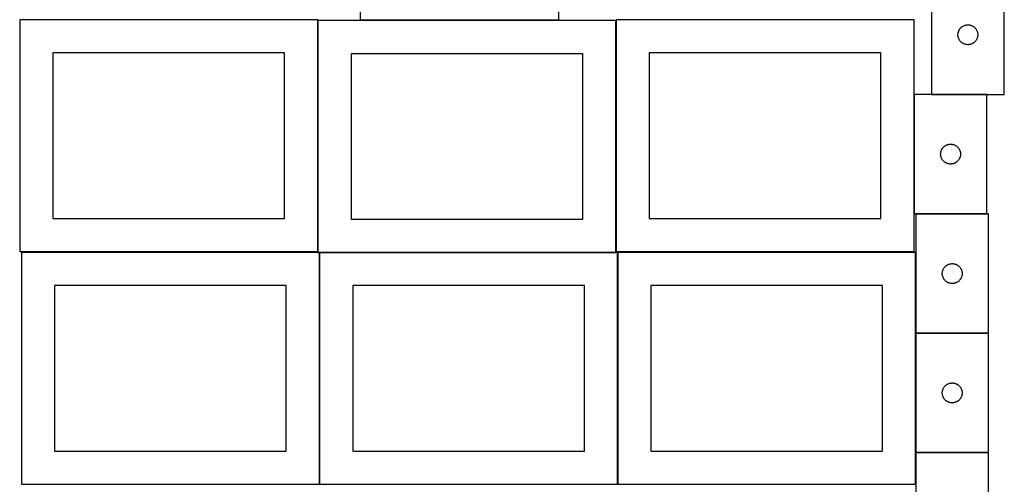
# Model space of a CAD drawing. Header units: millimetres. Extents: x 7 to 1493, y 7 to 2993.
# Tile 4 of 15: x 7 to 1493, y 1411 to 2113. Entities that reach past the tile are written whole.
import ezdxf

# ---------------------------------------------------------------- set-up
doc = ezdxf.new("R2010")
doc.units = ezdxf.units.MM
doc.layers.add('COMMON', color=5, linetype='CONTINUOUS', true_color=0x0000ff)
doc.layers.add('CUT', color=7, linetype='CONTINUOUS', true_color=0x000000)

msp = doc.modelspace()

# ---------------------------------------------------------------- linework, layer by layer
at = {"layer": 'COMMON'}
for p, q in [((1357.208505, 1999.996152), (1357.208505, 1819.996152)), ((1467.308506, 2000.096153), (1383.458265, 2000.096153)), ((459.274233, 1411.299045), (459.274233, 1761.299045)), ((909.474234, 1411.299045), (909.474234, 1761.299045)), ((1359.674234, 1761.299045), (1359.674234, 1639.520205)), ((1359.674234, 1639.320204), (1359.674234, 1459.320204)), ((1469.774235, 1639.420205), (1359.774235, 1639.420205)), ((1359.674234, 1459.120203), (1359.674234, 1411.299045)), ((1359.774235, 1459.220203), (1469.774235, 1459.220203))]:
    msp.add_line(p, q, dxfattribs=at)
at = {"layer": 'CUT'}
for p, q in [((520.75006, 2362.682679), (520.75006, 2112.682679)), ((820.75006, 2112.682679), (820.75006, 2187.682679)), ((1383.458265, 2180.196153), (1383.458265, 2000.196153)), ((1493.458265, 2000.196153), (1493.458265, 2180.196153)), ((456.524735, 2112.823825), (6.524735, 2112.823825)), ((6.524735, 2112.823825), (6.524735, 1762.823825)), ((456.524735, 1762.823825), (456.524735, 2112.823825)), ((906.858414, 2111.585666), (456.858414, 2111.585666)), ((456.858414, 2111.585666), (456.858414, 1761.585666)), ((520.75006, 2112.682679), (820.75006, 2112.682679)), ((906.858414, 1761.585666), (906.858414, 2111.585666)), ((1357.108505, 2112.823825), (907.108505, 2112.823825)), ((907.108505, 2112.823825), (907.108505, 1762.823825)), ((1357.108505, 1762.823825), (1357.108505, 2112.823825)), ((1424.872731, 2096.554869), (1425.218083, 2097.245804)), ((1425.218083, 2097.245804), (1425.598546, 2097.918045)), ((1425.598546, 2097.918045), (1426.01311, 2098.569809)), ((1426.01311, 2098.569809), (1426.460677, 2099.199367)), ((1426.460677, 2099.199367), (1426.940059, 2099.805051)), ((1426.940059, 2099.805051), (1427.449985, 2100.385253)), ((1427.449985, 2100.385253), (1427.989103, 2100.938436)), ((1427.989103, 2100.938436), (1428.555983, 2101.463132)), ((1428.555983, 2101.463132), (1429.149123, 2101.95795)), ((1429.149123, 2101.95795), (1429.766949, 2102.421578)), ((1429.766949, 2102.421578), (1430.407822, 2102.852786)), ((1430.407822, 2102.852786), (1431.070044, 2103.250432)), ((1431.070044, 2103.250432), (1431.751858, 2103.613459)), ((1431.751858, 2103.613459), (1432.451457, 2103.940907)), ((1432.451457, 2103.940907), (1433.166984, 2104.231905)), ((1433.166984, 2104.231905), (1433.896543, 2104.485684)), ((1433.896543, 2104.485684), (1434.638198, 2104.701569)), ((1434.638198, 2104.701569), (1435.389984, 2104.878988)), ((1435.389984, 2104.878988), (1436.149907, 2105.017471)), ((1436.149907, 2105.017471), (1436.91595, 2105.116651)), ((1436.91595, 2105.116651), (1437.686084, 2105.176264)), ((1437.686084, 2105.176264), (1438.458265, 2105.196153)), ((1438.458265, 2105.196153), (1439.230447, 2105.176264)), ((1439.230447, 2105.176264), (1440.00058, 2105.116651)), ((1440.00058, 2105.116651), (1440.766624, 2105.017471)), ((1440.766624, 2105.017471), (1441.526546, 2104.878988)), ((1441.526546, 2104.878988), (1442.278332, 2104.701569)), ((1442.278332, 2104.701569), (1443.019988, 2104.485684)), ((1443.019988, 2104.485684), (1443.749547, 2104.231905)), ((1443.749547, 2104.231905), (1444.465074, 2103.940907)), ((1444.465074, 2103.940907), (1445.164672, 2103.613459)), ((1445.164672, 2103.613459), (1445.846486, 2103.250432)), ((1445.846486, 2103.250432), (1446.508708, 2102.852786)), ((1446.508708, 2102.852786), (1447.149582, 2102.421578)), ((1447.149582, 2102.421578), (1447.767407, 2101.95795)), ((1447.767407, 2101.95795), (1448.360547, 2101.463132)), ((1448.360547, 2101.463132), (1448.927428, 2100.938436)), ((1448.927428, 2100.938436), (1449.466546, 2100.385253)), ((1449.466546, 2100.385253), (1449.976472, 2099.805051)), ((1449.976472, 2099.805051), (1450.455854, 2099.199367)), ((1450.455854, 2099.199367), (1450.90342, 2098.569809)), ((1450.90342, 2098.569809), (1451.317985, 2097.918045)), ((1451.317985, 2097.918045), (1451.698447, 2097.245804)), ((1451.698447, 2097.245804), (1452.043799, 2096.554869)), ((1423.463238, 2090.582372), (1423.503002, 2091.353785)), ((1423.463238, 2089.809934), (1423.463238, 2090.582372)), ((1423.503002, 2089.038521), (1423.463238, 2089.809934)), ((1423.503002, 2091.353785), (1423.582425, 2092.122128)), ((1423.582425, 2088.270178), (1423.503002, 2089.038521)), ((1423.582425, 2092.122128), (1423.701296, 2092.885364)), ((1423.701296, 2087.506942), (1423.582425, 2088.270178)), ((1423.701296, 2092.885364), (1423.8593, 2093.641469)), ((1423.8593, 2086.750837), (1423.701296, 2087.506942)), ((1423.8593, 2093.641469), (1424.056017, 2094.388437)), ((1424.056017, 2086.003868), (1423.8593, 2086.750837)), ((1424.056017, 2094.388437), (1424.290927, 2095.124289)), ((1424.290927, 2085.268017), (1424.056017, 2086.003868)), ((1424.290927, 2095.124289), (1424.563406, 2095.847071)), ((1424.563406, 2084.545235), (1424.290927, 2085.268017)), ((1424.563406, 2095.847071), (1424.872731, 2096.554869)), ((1424.872731, 2083.837437), (1424.563406, 2084.545235)), ((1425.218083, 2083.146502), (1424.872731, 2083.837437)), ((1425.598546, 2082.474261), (1425.218083, 2083.146502)), ((1426.01311, 2081.822497), (1425.598546, 2082.474261)), ((1426.460677, 2081.192939), (1426.01311, 2081.822497)), ((1450.90342, 2081.822497), (1450.455854, 2081.192939)), ((1451.317985, 2082.474261), (1450.90342, 2081.822497)), ((1451.698447, 2083.146502), (1451.317985, 2082.474261)), ((1452.043799, 2083.837437), (1451.698447, 2083.146502)), ((1452.043799, 2096.554869), (1452.353125, 2095.847071)), ((1452.353125, 2084.545235), (1452.043799, 2083.837437)), ((1452.353125, 2095.847071), (1452.625604, 2095.124289)), ((1452.625604, 2085.268017), (1452.353125, 2084.545235)), ((1452.625604, 2095.124289), (1452.860513, 2094.388437)), ((1452.860513, 2086.003868), (1452.625604, 2085.268017)), ((1452.860513, 2094.388437), (1453.057231, 2093.641469)), ((1453.057231, 2086.750837), (1452.860513, 2086.003868)), ((1453.057231, 2093.641469), (1453.215234, 2092.885364)), ((1453.215234, 2087.506942), (1453.057231, 2086.750837)), ((1453.215234, 2092.885364), (1453.334105, 2092.122128)), ((1453.334105, 2088.270178), (1453.215234, 2087.506942)), ((1453.334105, 2092.122128), (1453.413528, 2091.353785)), ((1453.413528, 2089.038521), (1453.334105, 2088.270178)), ((1453.413528, 2091.353785), (1453.453292, 2090.582372)), ((1453.453292, 2089.809934), (1453.413528, 2089.038521)), ((1453.453292, 2090.582372), (1453.453292, 2089.809934)), ((1426.940059, 2080.587255), (1426.460677, 2081.192939)), ((1427.449985, 2080.007053), (1426.940059, 2080.587255)), ((1427.989103, 2079.45387), (1427.449985, 2080.007053)), ((1428.555983, 2078.929174), (1427.989103, 2079.45387)), ((1429.149123, 2078.434356), (1428.555983, 2078.929174)), ((1429.766949, 2077.970728), (1429.149123, 2078.434356)), ((1430.407822, 2077.53952), (1429.766949, 2077.970728)), ((1431.070044, 2077.141874), (1430.407822, 2077.53952)), ((1431.751858, 2076.778847), (1431.070044, 2077.141874)), ((1432.451457, 2076.451399), (1431.751858, 2076.778847)), ((1433.166984, 2076.160401), (1432.451457, 2076.451399)), ((1433.896543, 2075.906622), (1433.166984, 2076.160401)), ((1434.638198, 2075.690737), (1433.896543, 2075.906622)), ((1435.389984, 2075.513318), (1434.638198, 2075.690737)), ((1436.149907, 2075.374835), (1435.389984, 2075.513318)), ((1436.91595, 2075.275655), (1436.149907, 2075.374835)), ((1437.686084, 2075.216042), (1436.91595, 2075.275655)), ((1438.458265, 2075.196153), (1437.686084, 2075.216042)), ((1439.230447, 2075.216042), (1438.458265, 2075.196153)), ((1440.00058, 2075.275655), (1439.230447, 2075.216042)), ((1440.766624, 2075.374835), (1440.00058, 2075.275655)), ((1441.526546, 2075.513318), (1440.766624, 2075.374835)), ((1442.278332, 2075.690737), (1441.526546, 2075.513318)), ((1443.019988, 2075.906622), (1442.278332, 2075.690737)), ((1443.749547, 2076.160401), (1443.019988, 2075.906622)), ((1444.465074, 2076.451399), (1443.749547, 2076.160401)), ((1445.164672, 2076.778847), (1444.465074, 2076.451399)), ((1445.846486, 2077.141874), (1445.164672, 2076.778847)), ((1446.508708, 2077.53952), (1445.846486, 2077.141874)), ((1447.149582, 2077.970728), (1446.508708, 2077.53952)), ((1447.767407, 2078.434356), (1447.149582, 2077.970728)), ((1448.360547, 2078.929174), (1447.767407, 2078.434356)), ((1448.927428, 2079.45387), (1448.360547, 2078.929174)), ((1449.466546, 2080.007053), (1448.927428, 2079.45387)), ((1449.976472, 2080.587255), (1449.466546, 2080.007053)), ((1450.455854, 2081.192939), (1449.976472, 2080.587255)), ((406.524735, 2062.823825), (56.524735, 2062.823825)), ((56.524735, 2062.823825), (56.524735, 1812.823825)), ((406.524735, 1812.823825), (406.524735, 2062.823825)), ((856.858414, 2061.585666), (506.858414, 2061.585666)), ((506.858414, 2061.585666), (506.858414, 1811.585666)), ((856.858414, 1811.585666), (856.858414, 2061.585666)), ((1307.108505, 2062.823825), (957.108505, 2062.823825)), ((957.108505, 2062.823825), (957.108505, 1812.823825)), ((1307.108505, 1812.823825), (1307.108505, 2062.823825)), ((1357.308506, 1999.996152), (1357.308506, 1819.996152)), ((1467.308506, 1999.996152), (1357.308506, 1999.996152)), ((1383.458265, 2000.196153), (1493.458265, 2000.196153)), ((1467.308506, 1819.996152), (1467.308506, 1999.996152)), ((1399.448787, 1917.718044), (1399.863351, 1918.369808)), ((1399.863351, 1918.369808), (1400.310918, 1918.999366)), ((1400.310918, 1918.999366), (1400.7903, 1919.60505)), ((1400.7903, 1919.60505), (1401.300226, 1920.185252)), ((1401.300226, 1920.185252), (1401.839344, 1920.738435)), ((1401.839344, 1920.738435), (1402.406225, 1921.263131)), ((1402.406225, 1921.263131), (1402.999364, 1921.757949)), ((1402.999364, 1921.757949), (1403.61719, 1922.221577)), ((1403.61719, 1922.221577), (1404.258063, 1922.652785)), ((1404.258063, 1922.652785), (1404.920285, 1923.050431)), ((1404.920285, 1923.050431), (1405.602099, 1923.413458)), ((1405.602099, 1923.413458), (1406.301698, 1923.740906)), ((1406.301698, 1923.740906), (1407.017225, 1924.031904)), ((1407.017225, 1924.031904), (1407.746784, 1924.285683)), ((1407.746784, 1924.285683), (1408.48844, 1924.501568)), ((1408.48844, 1924.501568), (1409.240225, 1924.678987)), ((1409.240225, 1924.678987), (1410.000148, 1924.81747)), ((1410.000148, 1924.81747), (1410.766191, 1924.91665)), ((1410.766191, 1924.91665), (1411.536325, 1924.976263)), ((1411.536325, 1924.976263), (1412.308506, 1924.996152)), ((1412.308506, 1924.996152), (1413.080688, 1924.976263)), ((1413.080688, 1924.976263), (1413.850821, 1924.91665)), ((1413.850821, 1924.91665), (1414.616865, 1924.81747)), ((1414.616865, 1924.81747), (1415.376787, 1924.678987)), ((1415.376787, 1924.678987), (1416.128573, 1924.501568)), ((1416.128573, 1924.501568), (1416.870229, 1924.285683)), ((1416.870229, 1924.285683), (1417.599788, 1924.031904)), ((1417.599788, 1924.031904), (1418.315315, 1923.740906)), ((1418.315315, 1923.740906), (1419.014913, 1923.413458)), ((1419.014913, 1923.413458), (1419.696727, 1923.050431)), ((1419.696727, 1923.050431), (1420.358949, 1922.652785)), ((1420.358949, 1922.652785), (1420.999823, 1922.221577)), ((1420.999823, 1922.221577), (1421.617649, 1921.757949)), ((1421.617649, 1921.757949), (1422.210788, 1921.263131)), ((1422.210788, 1921.263131), (1422.777669, 1920.738435)), ((1422.777669, 1920.738435), (1423.316787, 1920.185252)), ((1423.316787, 1920.185252), (1423.826713, 1919.60505)), ((1423.826713, 1919.60505), (1424.306095, 1918.999366)), ((1424.306095, 1918.999366), (1424.753662, 1918.369808)), ((1424.753662, 1918.369808), (1425.168226, 1917.718044)), ((1397.313479, 1910.382371), (1397.353243, 1911.153784)), ((1397.313479, 1909.609933), (1397.313479, 1910.382371)), ((1397.353243, 1908.83852), (1397.313479, 1909.609933)), ((1397.353243, 1911.153784), (1397.432666, 1911.922127)), ((1397.432666, 1908.070177), (1397.353243, 1908.83852)), ((1397.432666, 1911.922127), (1397.551537, 1912.685363)), ((1397.551537, 1907.306941), (1397.432666, 1908.070177)), ((1397.551537, 1912.685363), (1397.709541, 1913.441468)), ((1397.709541, 1906.550836), (1397.551537, 1907.306941)), ((1397.709541, 1913.441468), (1397.906258, 1914.188436)), ((1397.906258, 1905.803867), (1397.709541, 1906.550836)), ((1397.906258, 1914.188436), (1398.141168, 1914.924288)), ((1398.141168, 1905.068016), (1397.906258, 1905.803867)), ((1398.141168, 1914.924288), (1398.413647, 1915.64707)), ((1398.413647, 1904.345234), (1398.141168, 1905.068016)), ((1398.413647, 1915.64707), (1398.722972, 1916.354868)), ((1398.722972, 1903.637436), (1398.413647, 1904.345234)), ((1398.722972, 1916.354868), (1399.068324, 1917.045803)), ((1399.068324, 1902.946501), (1398.722972, 1903.637436)), ((1399.068324, 1917.045803), (1399.448787, 1917.718044)), ((1425.168226, 1917.718044), (1425.548688, 1917.045803)), ((1425.548688, 1917.045803), (1425.89404, 1916.354868)), ((1425.89404, 1903.637436), (1425.548688, 1902.946501)), ((1425.89404, 1916.354868), (1426.203366, 1915.64707)), ((1426.203366, 1904.345234), (1425.89404, 1903.637436)), ((1426.203366, 1915.64707), (1426.475845, 1914.924288)), ((1426.475845, 1905.068016), (1426.203366, 1904.345234)), ((1426.475845, 1914.924288), (1426.710754, 1914.188436)), ((1426.710754, 1905.803867), (1426.475845, 1905.068016)), ((1426.710754, 1914.188436), (1426.907472, 1913.441468)), ((1426.907472, 1906.550836), (1426.710754, 1905.803867)), ((1426.907472, 1913.441468), (1427.065476, 1912.685363)), ((1427.065476, 1907.306941), (1426.907472, 1906.550836)), ((1427.065476, 1912.685363), (1427.184346, 1911.922127)), ((1427.184346, 1908.070177), (1427.065476, 1907.306941)), ((1427.184346, 1911.922127), (1427.263769, 1911.153784)), ((1427.263769, 1908.83852), (1427.184346, 1908.070177)), ((1427.263769, 1911.153784), (1427.303533, 1910.382371)), ((1427.303533, 1909.609933), (1427.263769, 1908.83852)), ((1427.303533, 1910.382371), (1427.303533, 1909.609933)), ((1399.448787, 1902.27426), (1399.068324, 1902.946501)), ((1399.863351, 1901.622496), (1399.448787, 1902.27426)), ((1400.310918, 1900.992938), (1399.863351, 1901.622496)), ((1400.7903, 1900.387254), (1400.310918, 1900.992938)), ((1401.300226, 1899.807052), (1400.7903, 1900.387254)), ((1401.839344, 1899.253869), (1401.300226, 1899.807052)), ((1402.406225, 1898.729173), (1401.839344, 1899.253869)), ((1402.999364, 1898.234355), (1402.406225, 1898.729173)), ((1403.61719, 1897.770727), (1402.999364, 1898.234355)), ((1404.258063, 1897.339519), (1403.61719, 1897.770727)), ((1404.920285, 1896.941873), (1404.258063, 1897.339519)), ((1405.602099, 1896.578846), (1404.920285, 1896.941873)), ((1406.301698, 1896.251398), (1405.602099, 1896.578846)), ((1407.017225, 1895.9604), (1406.301698, 1896.251398)), ((1407.746784, 1895.706621), (1407.017225, 1895.9604)), ((1408.48844, 1895.490736), (1407.746784, 1895.706621)), ((1409.240225, 1895.313317), (1408.48844, 1895.490736)), ((1410.000148, 1895.174834), (1409.240225, 1895.313317)), ((1410.766191, 1895.075654), (1410.000148, 1895.174834)), ((1411.536325, 1895.016041), (1410.766191, 1895.075654)), ((1412.308506, 1894.996152), (1411.536325, 1895.016041)), ((1413.080688, 1895.016041), (1412.308506, 1894.996152)), ((1413.850821, 1895.075654), (1413.080688, 1895.016041)), ((1414.616865, 1895.174834), (1413.850821, 1895.075654)), ((1415.376787, 1895.313317), (1414.616865, 1895.174834)), ((1416.128573, 1895.490736), (1415.376787, 1895.313317)), ((1416.870229, 1895.706621), (1416.128573, 1895.490736)), ((1417.599788, 1895.9604), (1416.870229, 1895.706621)), ((1418.315315, 1896.251398), (1417.599788, 1895.9604)), ((1419.014913, 1896.578846), (1418.315315, 1896.251398)), ((1419.696727, 1896.941873), (1419.014913, 1896.578846)), ((1420.358949, 1897.339519), (1419.696727, 1896.941873)), ((1420.999823, 1897.770727), (1420.358949, 1897.339519)), ((1421.617649, 1898.234355), (1420.999823, 1897.770727)), ((1422.210788, 1898.729173), (1421.617649, 1898.234355)), ((1422.777669, 1899.253869), (1422.210788, 1898.729173)), ((1423.316787, 1899.807052), (1422.777669, 1899.253869)), ((1423.826713, 1900.387254), (1423.316787, 1899.807052)), ((1424.306095, 1900.992938), (1423.826713, 1900.387254)), ((1424.753662, 1901.622496), (1424.306095, 1900.992938)), ((1425.168226, 1902.27426), (1424.753662, 1901.622496)), ((1425.548688, 1902.946501), (1425.168226, 1902.27426)), ((1357.308506, 1819.996152), (1467.308506, 1819.996152)), ((1469.774235, 1819.520205), (1359.774235, 1819.520205)), ((1359.774235, 1819.520205), (1359.774235, 1639.520205)), ((1469.774235, 1639.520205), (1469.774235, 1819.520205)), ((56.524735, 1812.823825), (406.524735, 1812.823825)), ((506.858414, 1811.585666), (856.858414, 1811.585666)), ((957.108505, 1812.823825), (1307.108505, 1812.823825)), ((6.524735, 1762.823825), (456.524735, 1762.823825)), ((459.174232, 1761.299045), (9.174232, 1761.299045)), ((9.174232, 1761.299045), (9.174232, 1411.299045)), ((456.858414, 1761.585666), (906.858414, 1761.585666)), ((459.174232, 1411.299045), (459.174232, 1761.299045)), ((909.374233, 1761.299045), (459.374233, 1761.299045)), ((459.374233, 1761.299045), (459.374233, 1411.299045)), ((907.108505, 1762.823825), (1357.108505, 1762.823825)), ((909.374233, 1411.299045), (909.374233, 1761.299045)), ((1359.574234, 1761.299045), (909.574234, 1761.299045)), ((909.574234, 1761.299045), (909.574234, 1411.299045)), ((1359.574234, 1411.299045), (1359.574234, 1761.299045)), ((1403.765955, 1739.709305), (1404.305073, 1740.262487)), ((1404.305073, 1740.262487), (1404.871953, 1740.787184)), ((1404.871953, 1740.787184), (1405.465093, 1741.282002)), ((1405.465093, 1741.282002), (1406.082919, 1741.74563)), ((1406.082919, 1741.74563), (1406.723792, 1742.176838)), ((1406.723792, 1742.176838), (1407.386014, 1742.574483)), ((1407.386014, 1742.574483), (1408.067828, 1742.937511)), ((1408.067828, 1742.937511), (1408.767427, 1743.264958)), ((1408.767427, 1743.264958), (1409.482954, 1743.555957)), ((1409.482954, 1743.555957), (1410.212513, 1743.809735)), ((1410.212513, 1743.809735), (1410.954168, 1744.02562)), ((1410.954168, 1744.02562), (1411.705954, 1744.20304)), ((1411.705954, 1744.20304), (1412.465876, 1744.341523)), ((1412.465876, 1744.341523), (1413.23192, 1744.440703)), ((1413.23192, 1744.440703), (1414.002054, 1744.500316)), ((1414.002054, 1744.500316), (1414.774235, 1744.520205)), ((1414.774235, 1744.520205), (1415.546416, 1744.500316)), ((1415.546416, 1744.500316), (1416.31655, 1744.440703)), ((1416.31655, 1744.440703), (1417.082594, 1744.341523)), ((1417.082594, 1744.341523), (1417.842516, 1744.20304)), ((1417.842516, 1744.20304), (1418.594302, 1744.02562)), ((1418.594302, 1744.02562), (1419.335958, 1743.809735)), ((1419.335958, 1743.809735), (1420.065516, 1743.555957)), ((1420.065516, 1743.555957), (1420.781044, 1743.264958)), ((1420.781044, 1743.264958), (1421.480642, 1742.937511)), ((1421.480642, 1742.937511), (1422.162456, 1742.574483)), ((1422.162456, 1742.574483), (1422.824678, 1742.176838)), ((1422.824678, 1742.176838), (1423.465552, 1741.74563)), ((1423.465552, 1741.74563), (1424.083377, 1741.282002)), ((1424.083377, 1741.282002), (1424.676517, 1740.787184)), ((1424.676517, 1740.787184), (1425.243397, 1740.262487)), ((1425.243397, 1740.262487), (1425.782516, 1739.709305)), ((1399.779208, 1729.906423), (1399.818972, 1730.677837)), ((1399.779208, 1729.133986), (1399.779208, 1729.906423)), ((1399.818972, 1728.362573), (1399.779208, 1729.133986)), ((1399.818972, 1730.677837), (1399.898395, 1731.44618)), ((1399.898395, 1727.594229), (1399.818972, 1728.362573)), ((1399.898395, 1731.44618), (1400.017266, 1732.209416)), ((1400.017266, 1726.830993), (1399.898395, 1727.594229)), ((1400.017266, 1732.209416), (1400.17527, 1732.965521)), ((1400.17527, 1726.074888), (1400.017266, 1726.830993)), ((1400.17527, 1732.965521), (1400.371987, 1733.712489)), ((1400.371987, 1725.32792), (1400.17527, 1726.074888)), ((1400.371987, 1733.712489), (1400.606897, 1734.44834)), ((1400.606897, 1724.592069), (1400.371987, 1725.32792)), ((1400.606897, 1734.44834), (1400.879376, 1735.171123)), ((1400.879376, 1735.171123), (1401.188701, 1735.87892)), ((1401.188701, 1735.87892), (1401.534053, 1736.569856)), ((1401.534053, 1736.569856), (1401.914516, 1737.242097)), ((1401.914516, 1737.242097), (1402.32908, 1737.89386)), ((1402.32908, 1737.89386), (1402.776646, 1738.523419)), ((1402.776646, 1738.523419), (1403.256028, 1739.129102)), ((1403.256028, 1739.129102), (1403.765955, 1739.709305)), ((1425.782516, 1739.709305), (1426.292442, 1739.129102)), ((1426.292442, 1739.129102), (1426.771824, 1738.523419)), ((1426.771824, 1738.523419), (1427.21939, 1737.89386)), ((1427.21939, 1737.89386), (1427.633955, 1737.242097)), ((1427.633955, 1737.242097), (1428.014417, 1736.569856)), ((1428.014417, 1736.569856), (1428.359769, 1735.87892)), ((1428.359769, 1735.87892), (1428.669095, 1735.171123)), ((1428.669095, 1735.171123), (1428.941574, 1734.44834)), ((1428.941574, 1734.44834), (1429.176483, 1733.712489)), ((1429.176483, 1725.32792), (1428.941574, 1724.592069)), ((1429.176483, 1733.712489), (1429.373201, 1732.965521)), ((1429.373201, 1726.074888), (1429.176483, 1725.32792)), ((1429.373201, 1732.965521), (1429.531204, 1732.209416)), ((1429.531204, 1726.830993), (1429.373201, 1726.074888)), ((1429.531204, 1732.209416), (1429.650075, 1731.44618)), ((1429.650075, 1727.594229), (1429.531204, 1726.830993)), ((1429.650075, 1731.44618), (1429.729498, 1730.677837)), ((1429.729498, 1728.362573), (1429.650075, 1727.594229)), ((1429.729498, 1730.677837), (1429.769262, 1729.906423)), ((1429.769262, 1729.133986), (1429.729498, 1728.362573)), ((1429.769262, 1729.906423), (1429.769262, 1729.133986)), ((409.174232, 1711.299045), (59.174232, 1711.299045)), ((59.174232, 1711.299045), (59.174232, 1461.299045)), ((409.174232, 1461.299045), (409.174232, 1711.299045)), ((859.374233, 1711.299045), (509.374233, 1711.299045)), ((509.374233, 1711.299045), (509.374233, 1461.299045)), ((859.374233, 1461.299045), (859.374233, 1711.299045)), ((1309.574234, 1711.299045), (959.574234, 1711.299045)), ((959.574234, 1711.299045), (959.574234, 1461.299045)), ((1309.574234, 1461.299045), (1309.574234, 1711.299045)), ((1400.879376, 1723.869286), (1400.606897, 1724.592069)), ((1401.188701, 1723.161489), (1400.879376, 1723.869286)), ((1401.534053, 1722.470553), (1401.188701, 1723.161489)), ((1401.914516, 1721.798313), (1401.534053, 1722.470553)), ((1402.32908, 1721.146549), (1401.914516, 1721.798313)), ((1402.776646, 1720.51699), (1402.32908, 1721.146549)), ((1403.256028, 1719.911307), (1402.776646, 1720.51699)), ((1403.765955, 1719.331105), (1403.256028, 1719.911307)), ((1404.305073, 1718.777922), (1403.765955, 1719.331105)), ((1404.871953, 1718.253226), (1404.305073, 1718.777922)), ((1405.465093, 1717.758408), (1404.871953, 1718.253226)), ((1406.082919, 1717.29478), (1405.465093, 1717.758408)), ((1406.723792, 1716.863571), (1406.082919, 1717.29478)), ((1407.386014, 1716.465926), (1406.723792, 1716.863571)), ((1408.067828, 1716.102898), (1407.386014, 1716.465926)), ((1408.767427, 1715.775451), (1408.067828, 1716.102898)), ((1409.482954, 1715.484452), (1408.767427, 1715.775451)), ((1410.212513, 1715.230674), (1409.482954, 1715.484452)), ((1410.954168, 1715.014789), (1410.212513, 1715.230674)), ((1411.705954, 1714.837369), (1410.954168, 1715.014789)), ((1412.465876, 1714.698886), (1411.705954, 1714.837369)), ((1413.23192, 1714.599706), (1412.465876, 1714.698886)), ((1414.002054, 1714.540093), (1413.23192, 1714.599706)), ((1414.774235, 1714.520205), (1414.002054, 1714.540093)), ((1415.546416, 1714.540093), (1414.774235, 1714.520205)), ((1416.31655, 1714.599706), (1415.546416, 1714.540093)), ((1417.082594, 1714.698886), (1416.31655, 1714.599706)), ((1417.842516, 1714.837369), (1417.082594, 1714.698886)), ((1418.594302, 1715.014789), (1417.842516, 1714.837369)), ((1419.335958, 1715.230674), (1418.594302, 1715.014789)), ((1420.065516, 1715.484452), (1419.335958, 1715.230674)), ((1420.781044, 1715.775451), (1420.065516, 1715.484452)), ((1421.480642, 1716.102898), (1420.781044, 1715.775451)), ((1422.162456, 1716.465926), (1421.480642, 1716.102898)), ((1422.824678, 1716.863571), (1422.162456, 1716.465926)), ((1423.465552, 1717.29478), (1422.824678, 1716.863571)), ((1424.083377, 1717.758408), (1423.465552, 1717.29478)), ((1424.676517, 1718.253226), (1424.083377, 1717.758408)), ((1425.243397, 1718.777922), (1424.676517, 1718.253226)), ((1425.782516, 1719.331105), (1425.243397, 1718.777922)), ((1426.292442, 1719.911307), (1425.782516, 1719.331105)), ((1426.771824, 1720.51699), (1426.292442, 1719.911307)), ((1427.21939, 1721.146549), (1426.771824, 1720.51699)), ((1427.633955, 1721.798313), (1427.21939, 1721.146549)), ((1428.014417, 1722.470553), (1427.633955, 1721.798313)), ((1428.359769, 1723.161489), (1428.014417, 1722.470553)), ((1428.669095, 1723.869286), (1428.359769, 1723.161489)), ((1428.941574, 1724.592069), (1428.669095, 1723.869286)), ((1359.774235, 1639.520205), (1469.774235, 1639.520205)), ((1469.774235, 1639.320204), (1359.774235, 1639.320204)), ((1359.774235, 1639.320204), (1359.774235, 1459.320204)), ((1469.774235, 1459.320204), (1469.774235, 1639.320204)), ((1405.465093, 1561.082001), (1406.082919, 1561.545629)), ((1406.082919, 1561.545629), (1406.723792, 1561.976837)), ((1406.723792, 1561.976837), (1407.386014, 1562.374482)), ((1407.386014, 1562.374482), (1408.067828, 1562.73751)), ((1408.067828, 1562.73751), (1408.767427, 1563.064957)), ((1408.767427, 1563.064957), (1409.482954, 1563.355956)), ((1409.482954, 1563.355956), (1410.212513, 1563.609734)), ((1410.212513, 1563.609734), (1410.954168, 1563.825619)), ((1410.954168, 1563.825619), (1411.705954, 1564.003039)), ((1411.705954, 1564.003039), (1412.465876, 1564.141522)), ((1412.465876, 1564.141522), (1413.23192, 1564.240702)), ((1413.23192, 1564.240702), (1414.002054, 1564.300315)), ((1414.002054, 1564.300315), (1414.774235, 1564.320204)), ((1414.774235, 1564.320204), (1415.546416, 1564.300315)), ((1415.546416, 1564.300315), (1416.31655, 1564.240702)), ((1416.31655, 1564.240702), (1417.082594, 1564.141522)), ((1417.082594, 1564.141522), (1417.842516, 1564.003039)), ((1417.842516, 1564.003039), (1418.594302, 1563.825619)), ((1418.594302, 1563.825619), (1419.335958, 1563.609734)), ((1419.335958, 1563.609734), (1420.065516, 1563.355956)), ((1420.065516, 1563.355956), (1420.781044, 1563.064957)), ((1420.781044, 1563.064957), (1421.480642, 1562.73751)), ((1421.480642, 1562.73751), (1422.162456, 1562.374482)), ((1422.162456, 1562.374482), (1422.824678, 1561.976837)), ((1422.824678, 1561.976837), (1423.465552, 1561.545629)), ((1423.465552, 1561.545629), (1424.083377, 1561.082001)), ((1399.779208, 1549.706422), (1399.818972, 1550.477836)), ((1399.779208, 1548.933985), (1399.779208, 1549.706422)), ((1399.818972, 1548.162572), (1399.779208, 1548.933985)), ((1399.818972, 1550.477836), (1399.898395, 1551.246179)), ((1399.898395, 1547.394228), (1399.818972, 1548.162572)), ((1399.898395, 1551.246179), (1400.017266, 1552.009415)), ((1400.017266, 1546.630992), (1399.898395, 1547.394228)), ((1400.017266, 1552.009415), (1400.17527, 1552.76552)), ((1400.17527, 1545.874887), (1400.017266, 1546.630992)), ((1400.17527, 1552.76552), (1400.371987, 1553.512488)), ((1400.371987, 1553.512488), (1400.606897, 1554.248339)), ((1400.606897, 1554.248339), (1400.879376, 1554.971122)), ((1400.879376, 1554.971122), (1401.188701, 1555.678919)), ((1401.188701, 1555.678919), (1401.534053, 1556.369855)), ((1401.534053, 1556.369855), (1401.914516, 1557.042096)), ((1401.914516, 1557.042096), (1402.32908, 1557.693859)), ((1402.32908, 1557.693859), (1402.776646, 1558.323418)), ((1402.776646, 1558.323418), (1403.256028, 1558.929101)), ((1403.256028, 1558.929101), (1403.765955, 1559.509304)), ((1403.765955, 1559.509304), (1404.305073, 1560.062486)), ((1404.305073, 1560.062486), (1404.871953, 1560.587183)), ((1404.871953, 1560.587183), (1405.465093, 1561.082001)), ((1424.083377, 1561.082001), (1424.676517, 1560.587183)), ((1424.676517, 1560.587183), (1425.243397, 1560.062486)), ((1425.243397, 1560.062486), (1425.782516, 1559.509304)), ((1425.782516, 1559.509304), (1426.292442, 1558.929101)), ((1426.292442, 1558.929101), (1426.771824, 1558.323418)), ((1426.771824, 1558.323418), (1427.21939, 1557.693859)), ((1427.21939, 1557.693859), (1427.633955, 1557.042096)), ((1427.633955, 1557.042096), (1428.014417, 1556.369855)), ((1428.014417, 1556.369855), (1428.359769, 1555.678919)), ((1428.359769, 1555.678919), (1428.669095, 1554.971122)), ((1428.669095, 1554.971122), (1428.941574, 1554.248339)), ((1428.941574, 1554.248339), (1429.176483, 1553.512488)), ((1429.176483, 1553.512488), (1429.373201, 1552.76552)), ((1429.373201, 1552.76552), (1429.531204, 1552.009415)), ((1429.531204, 1546.630992), (1429.373201, 1545.874887)), ((1429.531204, 1552.009415), (1429.650075, 1551.246179)), ((1429.650075, 1547.394228), (1429.531204, 1546.630992)), ((1429.650075, 1551.246179), (1429.729498, 1550.477836)), ((1429.729498, 1548.162572), (1429.650075, 1547.394228)), ((1429.729498, 1550.477836), (1429.769262, 1549.706422)), ((1429.769262, 1548.933985), (1429.729498, 1548.162572)), ((1429.769262, 1549.706422), (1429.769262, 1548.933985)), ((1400.371987, 1545.127919), (1400.17527, 1545.874887)), ((1400.606897, 1544.392068), (1400.371987, 1545.127919)), ((1400.879376, 1543.669285), (1400.606897, 1544.392068)), ((1401.188701, 1542.961488), (1400.879376, 1543.669285)), ((1401.534053, 1542.270552), (1401.188701, 1542.961488)), ((1401.914516, 1541.598312), (1401.534053, 1542.270552)), ((1402.32908, 1540.946548), (1401.914516, 1541.598312)), ((1402.776646, 1540.316989), (1402.32908, 1540.946548)), ((1403.256028, 1539.711306), (1402.776646, 1540.316989)), ((1403.765955, 1539.131104), (1403.256028, 1539.711306)), ((1404.305073, 1538.577921), (1403.765955, 1539.131104)), ((1404.871953, 1538.053225), (1404.305073, 1538.577921)), ((1405.465093, 1537.558407), (1404.871953, 1538.053225)), ((1406.082919, 1537.094779), (1405.465093, 1537.558407)), ((1406.723792, 1536.66357), (1406.082919, 1537.094779)), ((1407.386014, 1536.265925), (1406.723792, 1536.66357)), ((1408.067828, 1535.902897), (1407.386014, 1536.265925)), ((1408.767427, 1535.57545), (1408.067828, 1535.902897)), ((1409.482954, 1535.284451), (1408.767427, 1535.57545)), ((1410.212513, 1535.030673), (1409.482954, 1535.284451)), ((1410.954168, 1534.814788), (1410.212513, 1535.030673)), ((1411.705954, 1534.637368), (1410.954168, 1534.814788)), ((1412.465876, 1534.498885), (1411.705954, 1534.637368)), ((1413.23192, 1534.399705), (1412.465876, 1534.498885)), ((1414.002054, 1534.340092), (1413.23192, 1534.399705)), ((1414.774235, 1534.320204), (1414.002054, 1534.340092)), ((1415.546416, 1534.340092), (1414.774235, 1534.320204)), ((1416.31655, 1534.399705), (1415.546416, 1534.340092)), ((1417.082594, 1534.498885), (1416.31655, 1534.399705)), ((1417.842516, 1534.637368), (1417.082594, 1534.498885)), ((1418.594302, 1534.814788), (1417.842516, 1534.637368)), ((1419.335958, 1535.030673), (1418.594302, 1534.814788)), ((1420.065516, 1535.284451), (1419.335958, 1535.030673)), ((1420.781044, 1535.57545), (1420.065516, 1535.284451)), ((1421.480642, 1535.902897), (1420.781044, 1535.57545)), ((1422.162456, 1536.265925), (1421.480642, 1535.902897)), ((1422.824678, 1536.66357), (1422.162456, 1536.265925)), ((1423.465552, 1537.094779), (1422.824678, 1536.66357)), ((1424.083377, 1537.558407), (1423.465552, 1537.094779)), ((1424.676517, 1538.053225), (1424.083377, 1537.558407)), ((1425.243397, 1538.577921), (1424.676517, 1538.053225)), ((1425.782516, 1539.131104), (1425.243397, 1538.577921)), ((1426.292442, 1539.711306), (1425.782516, 1539.131104)), ((1426.771824, 1540.316989), (1426.292442, 1539.711306)), ((1427.21939, 1540.946548), (1426.771824, 1540.316989)), ((1427.633955, 1541.598312), (1427.21939, 1540.946548)), ((1428.014417, 1542.270552), (1427.633955, 1541.598312)), ((1428.359769, 1542.961488), (1428.014417, 1542.270552)), ((1428.669095, 1543.669285), (1428.359769, 1542.961488)), ((1428.941574, 1544.392068), (1428.669095, 1543.669285)), ((1429.176483, 1545.127919), (1428.941574, 1544.392068)), ((1429.373201, 1545.874887), (1429.176483, 1545.127919)), ((59.174232, 1461.299045), (409.174232, 1461.299045)), ((509.374233, 1461.299045), (859.374233, 1461.299045)), ((959.574234, 1461.299045), (1309.574234, 1461.299045)), ((1359.774235, 1459.320204), (1469.774235, 1459.320204)), ((1469.774235, 1459.120203), (1359.774235, 1459.120203)), ((1359.774235, 1459.120203), (1359.774235, 1279.120203)), ((1469.774235, 1279.120203), (1469.774235, 1459.120203)), ((9.174232, 1411.299045), (459.174232, 1411.299045)), ((459.374233, 1411.299045), (909.374233, 1411.299045)), ((909.574234, 1411.299045), (1359.574234, 1411.299045))]:
    msp.add_line(p, q, dxfattribs=at)

doc.saveas('drawing.dxf')
